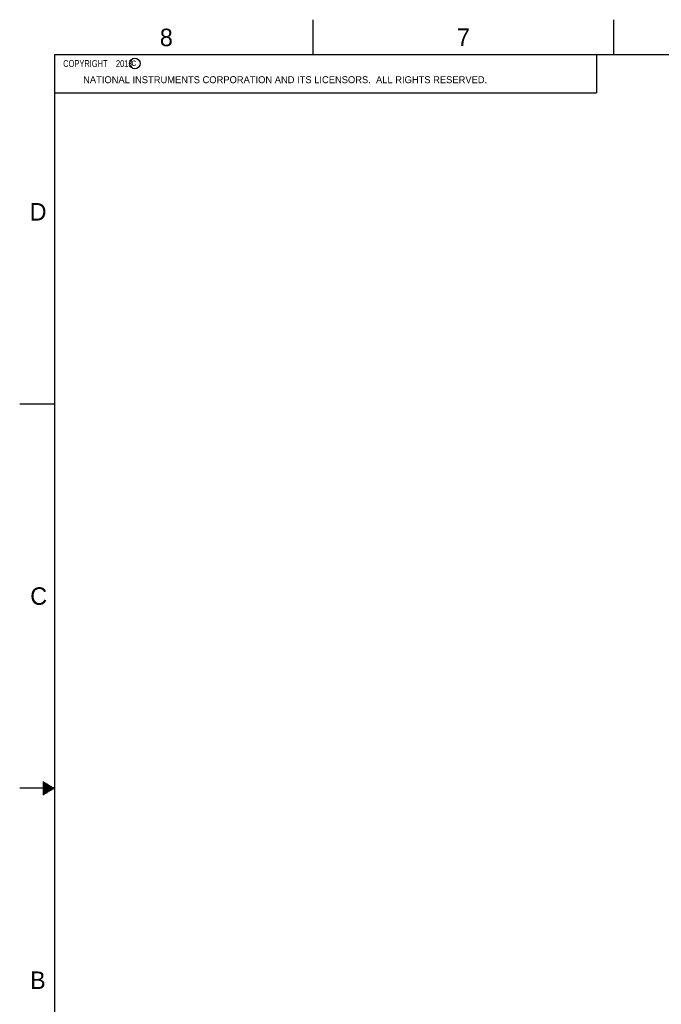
# Model space of a CAD drawing. Header units: inches. Extents: x 0 to 34, y 0 to 22.
# Tile 12 of 37: x 0 to 9.2, y 7.9 to 22. Entities that reach past the tile are written whole.
import ezdxf

# ---------------------------------------------------------------- set-up
doc = ezdxf.new("R2010")
doc.units = ezdxf.units.IN
doc.header["$LTSCALE"] = 1.87
doc.header["$MEASUREMENT"] = 0
doc.layers.get('0').update_dxf_attribs({"linetype": 'CONTINUOUS'})
doc.layers.add('DETAIL', color=7, linetype='CONTINUOUS')
doc.styles.get("Standard").update_dxf_attribs({"font": 'txt', "width": 0.8})
doc.styles.add('TEXTSTYLE_2', font='txt')

msp = doc.modelspace()

# ---------------------------------------------------------------- linework, layer by layer
at = {"color": 2, "linetype": 'CONTINUOUS'}
for p, q in [((4.2, 21.5), (4.2, 22)), ((8.5, 21.5), (8.5, 22)), ((0.5, 21.5), (8.25, 21.5)), ((0.5, 21.5), (0.5, 20.9531)), ((8.25, 21.5), (8.25, 20.9531)), ((0.5, 20.9531), (8.25, 20.9531)), ((0, 16.5), (0.5, 16.5)), ((0.5, 11), (0, 11)), ((0.3303, 11.09), (0.3441, 11.09)), ((0.3303, 11.08), (0.3614, 11.08)), ((0.3303, 11.07), (0.3788, 11.07)), ((0.3303, 11.06), (0.3961, 11.06)), ((0.3303, 11.05), (0.4134, 11.05)), ((0.3303, 11.04), (0.4307, 11.04)), ((0.3303, 11.03), (0.448, 11.03)), ((0.3303, 11.02), (0.4654, 11.02)), ((0.3303, 11.01), (0.4827, 11.01)), ((0.3303, 10.99), (0.4827, 10.99)), ((0.3303, 10.98), (0.4654, 10.98)), ((0.3303, 10.97), (0.448, 10.97)), ((0.3303, 10.96), (0.4307, 10.96)), ((0.3303, 10.95), (0.4134, 10.95)), ((0.3303, 10.94), (0.3961, 10.94)), ((0.3303, 10.93), (0.3788, 10.93)), ((0.3303, 10.92), (0.3614, 10.92)), ((0.3303, 10.91), (0.3441, 10.91))]:
    msp.add_line(p, q, dxfattribs=at)
at = {"color": 7, "linetype": 'CONTINUOUS', "const_width": 0.02}
for points in [[(0.5, 21.5), (0.5, 0.5)], [(33.5, 21.5), (0.5, 21.5)]]:
    msp.add_lwpolyline(points, dxfattribs=at)
at = {"color": 2, "linetype": 'CONTINUOUS'}
msp.add_circle((1.6484, 21.3727), 0.0754, dxfattribs=at)

# ---------------------------------------------------------------- texts
at = {"color": 2, "linetype": 'CONTINUOUS', "attachment_point": 1, "line_spacing_factor": 0.9, "style": 'TEXTSTYLE_2'}
for s, insert, char_height, width in [('8', (2.0046, 21.8713), 0.25, 0.25), ('7', (6.2556, 21.8743), 0.25, 0.25), ('c', (1.599, 21.4388), 0.1, 0.1), ('NATIONAL INSTRUMENTS CORPORATION AND ITS LICENSORS.  ALL RIGHTS RESERVED.', (0.9071, 21.1911), 0.1, 7.3), ('D', (0.1424, 19.375), 0.25, 0.25), ('C', (0.1508, 13.8746), 0.25, 0.25), ('B', (0.1484, 8.3757), 0.25, 0.25)]:
    msp.add_mtext(s, dxfattribs=dict(at, insert=insert, char_height=char_height, width=width))
at = {"layer": 'DETAIL', "color": 2, "linetype": 'CONTINUOUS', "insert": (0.5625, 21.4219), "char_height": 0.1, "width": 1.52, "attachment_point": 1, "line_spacing_factor": 0.9}
msp.add_mtext('  COPYRIGHT    2013', dxfattribs=at)

doc.saveas('drawing.dxf')
